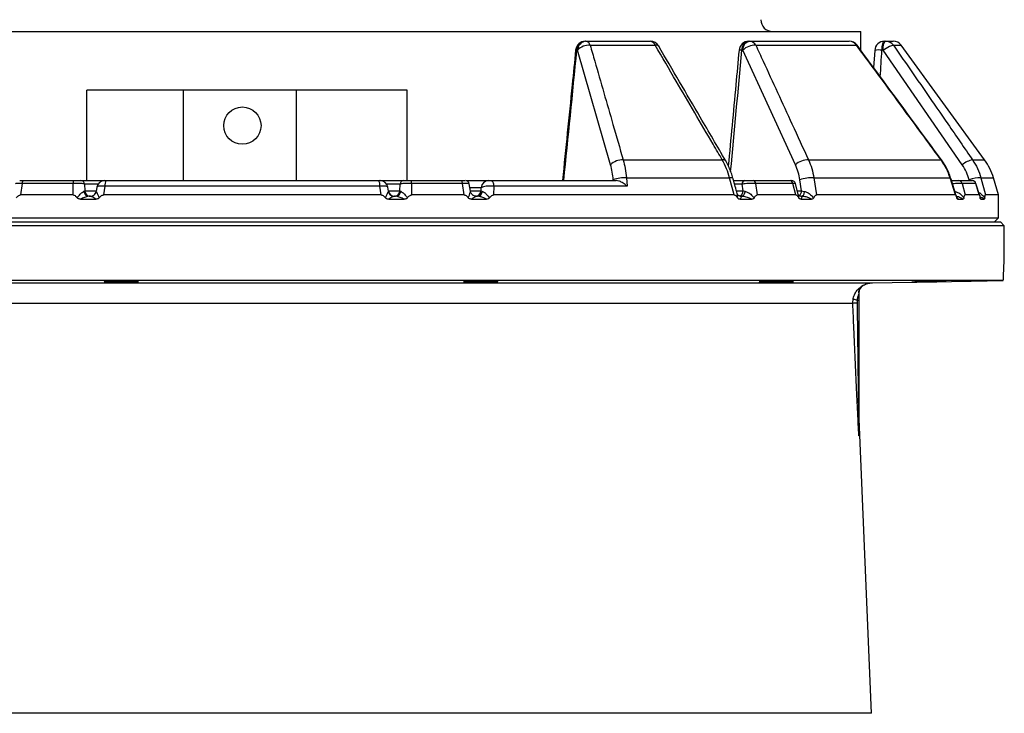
# Model space of a CAD drawing. Header units: millimetres. Extents: x 1225 to 2867, y 133 to 3867.
# Tile 6 of 11: x 1932 to 2434, y 1637 to 1991. Entities that reach past the tile are written whole.
import ezdxf

# ---------------------------------------------------------------- set-up
doc = ezdxf.new("R2010")
doc.units = ezdxf.units.MM

msp = doc.modelspace()

# ---------------------------------------------------------------- linework, layer by layer
at = {"color": 7, "linetype": 'Continuous', "lineweight": 25}
for p, q in [((1730.54, 1985), (2045.54, 1985)), ((2045.54, 1985), (2360.54, 1985)), ((2360.54, 1975.29), (2360.54, 1985)), ((2220.24, 1980), (2220.52, 1980)), ((2220.52, 1980), (2253.23, 1980)), ((2222.66, 1977.94), (2255.76, 1977.94)), ((2303.44, 1980), (2303.85, 1980)), ((2303.85, 1980), (2354.56, 1980)), ((2307, 1977.94), (2358.33, 1977.94)), ((2372.53, 1980), (2373.09, 1980)), ((2373.09, 1980), (2376.99, 1980)), ((2423.48, 1919.52), (2381.03, 1977.94)), ((2216.21, 1975.44), (2215.92, 1975.44)), ((2233.07, 1917.02), (2216.21, 1975.44)), ((2300.32, 1975.44), (2299.92, 1975.44)), ((2327.2, 1917.02), (2300.32, 1975.44)), ((2367.54, 1975.32), (2366.98, 1966.55)), ((2371.8, 1975.44), (2371.25, 1975.44)), ((2412.13, 1917.02), (2371.8, 1975.44)), ((1966.3, 1909), (1966.3, 1955)), ((2015.54, 1955), (1966.3, 1955)), ((2015.54, 1909), (2015.54, 1955)), ((2129.53, 1955), (2015.54, 1955)), ((2072.97, 1955), (2072.97, 1909)), ((2129.53, 1909), (2129.53, 1955)), ((2239.46, 1919.52), (2289.95, 1919.52)), ((2333.81, 1919.52), (2401.34, 1919.52)), ((2241.14, 1910.32), (2241.44, 1906.13)), ((2241.14, 1910.32), (2293.63, 1910.32)), ((2296.02, 1901.65), (2293.63, 1910.32)), ((2336.61, 1910.32), (2337.91, 1901.65)), ((2336.61, 1910.32), (2405.93, 1910.32)), ((2408.65, 1901.65), (2405.93, 1910.32)), ((2421.66, 1910.32), (2423.98, 1901.65)), ((2430.54, 1901.65), (2428, 1910.32)), ((1932.24, 1909), (1933.51, 1909)), ((1933.46, 1907.56), (1932.51, 1901.65)), ((1959.34, 1907.56), (1933.46, 1907.56)), ((1933.54, 1909), (1933.54, 1909)), ((1934.02, 1909), (1959.77, 1909)), ((1959.4, 1901.65), (1959.34, 1907.56)), ((1963.3, 1909), (1975.39, 1909)), ((1965.22, 1907.18), (1965.26, 1903.74)), ((1971.46, 1905.67), (1971.11, 1903.49)), ((1975.53, 1906.13), (1974.8, 1901.65)), ((2115.54, 1906.13), (1975.53, 1906.13)), ((1976.23, 1909), (2114.84, 1909)), ((2114.46, 1909), (2114.46, 1909)), ((2116.27, 1901.65), (2115.54, 1906.13)), ((2115.69, 1909), (2127.77, 1909)), ((2119.92, 1903.53), (2119.58, 1905.64)), ((2125.81, 1903.74), (2125.85, 1907.18)), ((2131.3, 1909), (2157.05, 1909)), ((2131.73, 1907.56), (2131.67, 1901.65)), ((2157.61, 1907.56), (2131.73, 1907.56)), ((2157.53, 1909), (2157.53, 1909)), ((2158.56, 1901.65), (2157.61, 1907.56)), ((2159.25, 1909), (2170.97, 1909)), ((2161.67, 1903.62), (2161.08, 1907.32)), ((2167.11, 1903.74), (2167.12, 1905.35)), ((2172.25, 1909), (2235.84, 1909)), ((2173.53, 1906.13), (2173.5, 1901.65)), ((2241.44, 1906.13), (2173.53, 1906.13)), ((2234.4, 1909), (2234.38, 1909.35)), ((2295.68, 1909), (2301.44, 1909)), ((2300.52, 1903.74), (2300.03, 1907.18)), ((2305.6, 1909), (2324.45, 1909)), ((2306.91, 1907.56), (2307.75, 1901.65)), ((2325.86, 1907.56), (2306.91, 1907.56)), ((2327.44, 1901.65), (2325.86, 1907.56)), ((2328.62, 1901.92), (2327.13, 1907.52)), ((2330.28, 1903.74), (2329.44, 1909.35)), ((2410.22, 1909), (2417.12, 1909)), ((2412.05, 1907.56), (2413.57, 1901.65)), ((2418.99, 1907.56), (2412.05, 1907.56)), ((2420.78, 1901.65), (2418.99, 1907.56)), ((2421, 1901.2), (2419.07, 1907.58)), ((1959.4, 1901.65), (1932.51, 1901.65)), ((1964.86, 1903.57), (1965.26, 1903.74)), ((1967.5, 1901), (1968.2, 1901)), ((1967.98, 1901), (1967.5, 1901)), ((1971.18, 1903.52), (1971.15, 1903.48)), ((2116.27, 1901.65), (1974.8, 1901.65)), ((2119.92, 1903.48), (2119.89, 1903.52)), ((2122.87, 1901), (2122.89, 1901)), ((2122.87, 1901), (2123.57, 1901)), ((2123.57, 1901), (2123.24, 1901)), ((2125.81, 1903.74), (2126.21, 1903.57)), ((2158.56, 1901.65), (2131.67, 1901.65)), ((2164.64, 1901), (2165.32, 1901)), ((2165.32, 1901), (2164.99, 1901)), ((2167.11, 1903.74), (2167.8, 1903.48)), ((2296.02, 1901.65), (2173.5, 1901.65)), ((2299.81, 1901), (2298.92, 1901)), ((2299.27, 1901), (2299.81, 1901)), ((2300.52, 1903.74), (2301.42, 1903.57)), ((2327.44, 1901.65), (2307.75, 1901.65)), ((2329.87, 1901), (2330.35, 1901)), ((2330.28, 1903.74), (2331.68, 1903.48)), ((2408.65, 1901.65), (2337.91, 1901.65)), ((2420.78, 1901.65), (2413.57, 1901.65)), ((2430.54, 1901.65), (2423.98, 1901.65)), ((2430.54, 1890), (2430.54, 1901.65)), ((1963.18, 1899.52), (1970.97, 1899.52)), ((2120.1, 1899.52), (2127.89, 1899.52)), ((2162.26, 1899.52), (2169.81, 1899.52)), ((2298.97, 1899.52), (2304.9, 1899.52)), ((2330.06, 1899.52), (2335.36, 1899.52)), ((2409.93, 1899.52), (2412.42, 1899.52)), ((2421.62, 1899.52), (2423.25, 1899.52)), ((2045.54, 1886), (1657.54, 1886)), ((1659.54, 1888), (2045.54, 1888)), ((1660.54, 1890), (2430.54, 1890)), ((2045.54, 1888), (2431.54, 1888)), ((2433.54, 1886), (2045.54, 1886)), ((2428.54, 1888), (2430.54, 1890)), ((2433.54, 1886), (2431.54, 1888)), ((2433.54, 1869.22), (2433.54, 1886)), ((2432.93, 1858), (1657.54, 1858)), ((2365.09, 1856.73), (2366.39, 1856.84)), ((2359.54, 1852.1), (2359.38, 1851.12)), ((2359.54, 1852.1), (2359.54, 1848)), ((2356.39, 1846.43), (2356.61, 1848.95)), ((2358.6, 1848), (2358.56, 1846.61)), ((2358.6, 1848), (2359.54, 1848)), ((2359.54, 1848), (2359.54, 1779.33)), ((2365.92, 1637.49), (2359.54, 1791.4))]:
    msp.add_line(p, q, dxfattribs=at)
at = {"color": 1, "linetype": 'Continuous', "lineweight": 25}
for p, q in [((2377.08, 1977.94), (2381.03, 1977.94)), ((2417.39, 1919.52), (2423.48, 1919.52)), ((2421.66, 1910.32), (2428, 1910.32)), ((1972.08, 1907.18), (1965.22, 1907.18)), ((2125.85, 1907.18), (2118.99, 1907.18)), ((2167.12, 1905.35), (2161.39, 1905.35)), ((2300.03, 1907.18), (2296.18, 1907.18)), ((2415.75, 1909), (2415.65, 1909.35)), ((1965.26, 1903.74), (1971.15, 1903.74)), ((2119.89, 1903.74), (2125.81, 1903.74)), ((2161.65, 1903.74), (2167.11, 1903.74)), ((2297.12, 1903.74), (2300.52, 1903.74)), ((2328.14, 1903.74), (2330.28, 1903.74)), ((2421.29, 1899.98), (2421.62, 1899.52)), ((1724, 1856.84), (2366.39, 1856.84)), ((2356.39, 1846.43), (1733.81, 1846.43)), ((2365.92, 1637.49), (1725.15, 1637.49))]:
    msp.add_line(p, q, dxfattribs=at)
at = {"color": 7, "linetype": 'Continuous', "lineweight": 25, "flags": 128}
for points in [[(2299.92, 1975.44), (2300.04, 1976.35), (2300.27, 1977.21), (2300.62, 1978), (2301.05, 1978.69), (2301.58, 1979.25), (2302.16, 1979.66), (2302.79, 1979.92), (2303.44, 1980)], [(2300.32, 1975.44), (2300.44, 1976.35), (2300.68, 1977.21), (2301.02, 1978), (2301.46, 1978.69), (2301.98, 1979.25), (2302.57, 1979.66), (2303.2, 1979.92), (2303.85, 1980)], [(2371.25, 1975.44), (2371.29, 1976.35), (2371.37, 1977.21), (2371.5, 1978), (2371.66, 1978.69), (2371.85, 1979.25), (2372.07, 1979.66), (2372.3, 1979.92), (2372.53, 1980)], [(2371.8, 1975.44), (2371.84, 1976.35), (2371.93, 1977.21), (2372.05, 1978), (2372.21, 1978.69), (2372.4, 1979.25), (2372.62, 1979.66), (2372.85, 1979.92), (2373.09, 1980)], [(2371.8, 1975.44), (2372.61, 1976.02), (2373.44, 1976.56), (2374.26, 1977.04), (2375.04, 1977.43), (2375.73, 1977.73), (2376.32, 1977.92), (2376.77, 1977.99), (2377.08, 1977.94)], [(1933.46, 1907.56), (1933.49, 1907.86), (1933.54, 1908.14), (1933.6, 1908.39), (1933.67, 1908.6), (1933.75, 1908.77), (1933.83, 1908.9), (1933.93, 1908.98), (1934.02, 1909)], [(2157.61, 1907.56), (2157.58, 1907.86), (2157.53, 1908.14), (2157.47, 1908.39), (2157.4, 1908.6), (2157.32, 1908.77), (2157.24, 1908.9), (2157.15, 1908.98), (2157.05, 1909)], [(2172.25, 1909), (2172.47, 1908.95), (2172.68, 1908.8), (2172.87, 1908.55), (2173.05, 1908.2), (2173.21, 1907.78), (2173.35, 1907.28), (2173.46, 1906.73), (2173.53, 1906.13)], [(1968.2, 1901), (1968.19, 1901), (1968.19, 1901), (1968.71, 1901.05), (1969.22, 1901.19), (1969.7, 1901.41), (1970.13, 1901.72), (1970.5, 1902.1), (1970.8, 1902.53), (1971.02, 1903.02), (1971.15, 1903.53)], [(2301.42, 1903.57), (2301.35, 1903.05), (2301.24, 1902.56), (2301.07, 1902.12), (2300.87, 1901.73), (2300.64, 1901.42), (2300.38, 1901.19), (2300.09, 1901.05), (2299.81, 1901)], [(2331.68, 1903.48), (2331.62, 1902.97), (2331.52, 1902.5), (2331.39, 1902.07), (2331.22, 1901.7), (2331.03, 1901.4), (2330.81, 1901.18), (2330.58, 1901.05), (2330.35, 1901)], [(2366.39, 1856.84), (2416.64, 1857.72), (2432.93, 1858)]]:
    msp.add_lwpolyline(points, dxfattribs=at)
at = {"color": 1, "linetype": 'Continuous', "lineweight": 25, "flags": 128}
for points in [[(2358.58, 1977.97), (2358.54, 1977.99), (2358.33, 1977.94)], [(2401.56, 1919.54), (2401.53, 1919.56), (2401.34, 1919.52)], [(2295.34, 1910.24), (2295.33, 1910.25), (2295.18, 1910.36), (2294.83, 1910.41), (2294.31, 1910.4), (2293.63, 1910.32)], [(2406.18, 1910.41), (2406.14, 1910.4), (2405.93, 1910.32)]]:
    msp.add_lwpolyline(points, dxfattribs=at)
at = {"color": 7, "linetype": 'Continuous', "lineweight": 25}
msp.add_circle((2045.54, 1937), 9.5, dxfattribs=at)
for centre, radius, start, end in [((2315.54, 1991), 6, 180, 270), ((2220.24, 1975), 5, 90, 174.2578), ((2220.56, 1975.38), 4.63, 93.9469, 179.2858), ((2220.84, 1975.38), 4.63, 93.9469, 179.2857), ((2222, 1970.06), 7.9, 85.2605, 137.1635), ((2220.03, 1977.36), 2.69, 12.478, 79.5538), ((2253.23, 1975), 5, 30.3425, 90), ((2252.88, 1976.99), 3.03, 18.3054, 83.4607), ((2303.44, 1975), 5, 90, 174.7204), ((2306.53, 1969.03), 8.92, 87.0091, 134.1044), ((2303.67, 1976.29), 3.72, 26.4115, 87.2339), ((2354.56, 1975), 5, 36.4176, 90), ((2354.51, 1975.43), 4.57, 33.3106, 89.3739), ((2372.53, 1975), 5, 90, 176.317), ((2373.08, 1975.08), 4.92, 35.546, 89.9017), ((2376.99, 1975), 5, 36, 90), ((2238.86, 1911.63), 7.91, 85.6914, 137.097), ((2333.45, 1910.51), 9.02, 87.6846, 133.8127), ((2418.79, 1909.79), 9.83, 98.1536, 132.6672), ((2399.21, 1901.89), 30, 16.3293, 36), ((2239.62, 1896.86), 13.55, 83.5477, 112.7654), ((2335.08, 1894.64), 15.76, 84.4242, 110.9767), ((2420.97, 1895.55), 14.79, 87.3013, 111.0415), ((1961.11, 1907.82), 1.79, 138.4711, 188.1048), ((1963.27, 1907.04), 1.96, 3.9164, 89.1022), ((1975.44, 1905), 4, 90.0014, 170.7365), ((1979.59, 1906.66), 4.1, 145.1283, 187.4942), ((2111.48, 1906.66), 4.1, 352.5058, 34.8717), ((2115.63, 1905), 4, 9.2519, 90.0001), ((2127.8, 1907.04), 1.96, 90.8978, 176.0836), ((2129.96, 1907.82), 1.79, 351.8952, 41.5289), ((2159.11, 1907), 2, 9.2322, 90.002), ((2171.03, 1905.08), 3.92, 90.8978, 176.0836), ((2301.75, 1907.3), 1.73, 100.4322, 184.2546), ((2305.35, 1907.46), 1.56, 3.8034, 80.8278), ((2324.25, 1907.4), 1.61, 5.8133, 82.819), ((2325.23, 1907), 2, 15.0859, 90.0053), ((2410.19, 1907.07), 1.93, 14.7052, 89.1529), ((2417.1, 1907.04), 1.96, 15.3844, 89.5137), ((2417.19, 1907), 2, 16.9485, 90.0025), ((1967.64, 1903.79), 2.79, 184.5941, 267.11), ((1968.19, 1903.94), 2.94, 183.9157, 269.1041), ((1968.2, 1903.99), 2.99, 269.9979, 297.7214), ((2122.89, 1904), 3, 189.0078, 269.9956), ((2122.87, 1903.99), 2.99, 234.8087, 270.0037), ((2122.88, 1903.94), 2.94, 270.8959, 356.0843), ((2123.43, 1903.79), 2.79, 272.89, 355.4059), ((2164.18, 1903.94), 2.94, 270.8959, 356.0843), ((2165.11, 1903.68), 2.69, 274.3896, 355.691), ((2363.48, 1851.79), 4.15, 126.1589, 189.3097), ((2364.04, 1851.72), 4.5, 118.874, 180), ((2359.22, 1826.2), 20.42, 91.8444, 97.9624), ((2359.36, 1852.15), 4.22, 229.396, 259.6397), ((2361.11, 1779.33), 1.58, 179.993, 186.7808)]:
    msp.add_arc(centre, radius, start, end, dxfattribs=at)
at = {"color": 1, "linetype": 'Continuous', "lineweight": 25}
for centre, radius, start, end in [((2208.38, 1901.38), 74.44, 84.1842, 84.6956), ((2256.33, 1976.36), 1.68, 43.8338, 109.8734), ((2299.11, 1970.18), 5.32, 81.1818, 96.9148), ((2369.71, 1965.38), 10.18, 81.2965, 102.2535), ((2290.47, 1918), 1.61, 42.866, 108.997), ((1968.19, 1904), 3, 297.7175, 350.0252), ((2122.88, 1904), 3, 189.9876, 234.8172), ((2297.77, 1903.61), 2.76, 292.6587, 2.7576), ((2327.14, 1903.76), 3.14, 308.7383, 359.5968)]:
    msp.add_arc(centre, radius, start, end, dxfattribs=at)
at = {"color": 7, "linetype": 'Continuous', "lineweight": 25}
msp.add_ellipse((2303.71, 5316.45), major_axis=(438.73, 5783.36), ratio=0.034827, start_param=4.084988, end_param=4.099133, dxfattribs=at)
at = {"color": 1, "linetype": 'Continuous', "lineweight": 25}
for centre, major_axis, ratio, start_param, end_param in [((2246.44, 4870.78), (342.1, 5516.39), 0.049347, 4.14969, 4.162899), ((2119.07, 4870.78), (125.49, 5516.4), 0.067633, 4.158492, 4.161377)]:
    msp.add_ellipse(centre, major_axis=major_axis, ratio=ratio, start_param=start_param, end_param=end_param, dxfattribs=at)
at = {"color": 7, "linetype": 'Continuous', "lineweight": 25}
for points, knots in [([(2215.26, 1975.5), (2214.67, 1969.61), (2212.44, 1947.44), (2210.2, 1925.27), (2208.55, 1909)], [0, 0, 0, 0, 0.265972, 1, 1, 1, 1]), ([(2222.66, 1977.94), (2223.43, 1975.25), (2227.3, 1961.83), (2232.9, 1942.35), (2237.72, 1925.56), (2239.46, 1919.52)], [0, 0, 0, 0, 0.13798, 0.689906, 1, 1, 1, 1]), ([(2289.95, 1919.52), (2288.39, 1922.2), (2280.57, 1935.58), (2269.18, 1955.06), (2259.34, 1971.85), (2255.76, 1977.94)], [0, 0, 0, 0, 0.137358, 0.686791, 1, 1, 1, 1]), ([(2291.65, 1919.09), (2287.35, 1926.48), (2276, 1945.98), (2264.61, 1965.43), (2257.54, 1977.52)], [0, 0, 0, 0, 0.378721, 1, 1, 1, 1]), ([(2298.46, 1975.46), (2297.92, 1969.57), (2296.1, 1949.92), (2294.27, 1930.27), (2292.99, 1916.52)], [0, 0, 0, 0, 0.299927, 1, 1, 1, 1]), ([(2307, 1977.94), (2308.23, 1975.27), (2314.38, 1961.91), (2323.32, 1942.44), (2331.01, 1925.63), (2333.81, 1919.52)], [0, 0, 0, 0, 0.137358, 0.68679, 1, 1, 1, 1]), ([(2401.34, 1919.52), (2399.37, 1922.2), (2389.54, 1935.58), (2375.21, 1955.06), (2362.83, 1971.85), (2358.33, 1977.94)], [0, 0, 0, 0, 0.137358, 0.686791, 1, 1, 1, 1]), ([(2401.56, 1919.53), (2396.14, 1926.92), (2381.84, 1946.42), (2367.49, 1965.87), (2358.57, 1977.96)], [0, 0, 0, 0, 0.37872, 1, 1, 1, 1]), ([(2377.08, 1977.94), (2378.93, 1975.27), (2388.18, 1961.91), (2401.62, 1942.44), (2413.19, 1925.63), (2417.39, 1919.52)], [0, 0, 0, 0, 0.137358, 0.68679, 1, 1, 1, 1]), ([(2234.38, 1909.35), (2234.25, 1910.69), (2233.99, 1913.41), (2233.38, 1915.8), (2233.07, 1917.02)], [0, 0, 0, 0, 0.492639, 1, 1, 1, 1]), ([(2239.46, 1919.52), (2239.84, 1918.11), (2240.61, 1915.24), (2240.97, 1911.98), (2241.14, 1910.32)], [0, 0, 0, 0, 0.492626, 1, 1, 1, 1]), ([(2293.63, 1910.32), (2293.16, 1911.93), (2292.2, 1915.19), (2290.71, 1918.06), (2289.95, 1919.52)], [0, 0, 0, 0, 0.492648, 1, 1, 1, 1]), ([(2295.33, 1910.24), (2295.07, 1911.13), (2294.52, 1913.01), (2293.4, 1915.74), (2292.43, 1917.8), (2291.77, 1918.86), (2291.63, 1919.08)], [0, 0, 0, 0, 0.285896, 0.598887, 0.915978, 1, 1, 1, 1]), ([(2329.44, 1909.35), (2329.19, 1910.69), (2328.69, 1913.41), (2327.7, 1915.8), (2327.2, 1917.02)], [0, 0, 0, 0, 0.492666, 1, 1, 1, 1]), ([(2333.81, 1919.52), (2334.41, 1918.11), (2335.64, 1915.24), (2336.29, 1911.98), (2336.61, 1910.32)], [0, 0, 0, 0, 0.492659, 1, 1, 1, 1]), ([(2405.93, 1910.32), (2405.36, 1911.93), (2404.21, 1915.19), (2402.31, 1918.06), (2401.34, 1919.52)], [0, 0, 0, 0, 0.492648, 1, 1, 1, 1]), ([(2406.17, 1910.41), (2405.87, 1911.29), (2405.25, 1913.15), (2403.93, 1915.84), (2402.69, 1918.01), (2401.8, 1919.18), (2401.53, 1919.52)], [0, 0, 0, 0, 0.2714922, 0.5708545, 0.8738017, 1, 1, 1, 1]), ([(2415.65, 1909.35), (2415.23, 1910.69), (2414.38, 1913.41), (2412.88, 1915.8), (2412.13, 1917.02)], [0, 0, 0, 0, 0.492667, 1, 1, 1, 1]), ([(2417.39, 1919.52), (2418.29, 1918.11), (2420.1, 1915.24), (2421.14, 1911.98), (2421.66, 1910.32)], [0, 0, 0, 0, 0.492658, 1, 1, 1, 1]), ([(2409.21, 1900.69), (2408.28, 1903.69), (2407.27, 1906.94), (2406.25, 1910.17), (2406.18, 1910.41)], [0, 0, 0, 0, 0.926753, 1, 1, 1, 1]), ([(1932.85, 1909), (1932.9, 1909), (1933.07, 1909), (1933.48, 1909), (1933.84, 1909), (1934.02, 1909)], [0, 0, 0, 0, 0.182302, 0.590956, 1, 1, 1, 1]), ([(1965.22, 1907.18), (1965.02, 1907.24), (1964.6, 1907.36), (1963.32, 1907.5), (1961.76, 1907.58), (1960.37, 1907.59), (1959.59, 1907.57), (1959.34, 1907.56)], [0, 0, 0, 0, 0.228246, 0.45881, 0.68401, 0.901083, 1, 1, 1, 1]), ([(1959.77, 1909), (1959.83, 1909), (1959.93, 1909), (1960.1, 1909), (1960.26, 1909), (1960.43, 1909), (1960.59, 1909), (1960.75, 1909), (1961.05, 1909), (1961.48, 1909), (1961.99, 1909), (1962.45, 1909), (1962.76, 1909), (1962.97, 1909), (1963.11, 1909), (1963.22, 1909), (1963.27, 1909), (1963.3, 1909)], [0, 0, 0, 0, 0.036141, 0.071976, 0.107622, 0.143198, 0.178824, 0.214619, 0.250701, 0.375166, 0.500292, 0.62459, 0.749917, 0.812387, 0.874546, 0.936912, 1, 1, 1, 1]), ([(1975.45, 1909), (1975.44, 1909), (1975.43, 1909), (1975.5, 1909), (1975.67, 1909), (1975.92, 1909), (1976.13, 1909), (1976.23, 1909)], [0, 0, 0, 0, 0.041981, 0.28584, 0.523732, 0.761888, 1, 1, 1, 1]), ([(2114.84, 1909), (2114.92, 1909), (2115.11, 1909), (2115.37, 1909), (2115.56, 1909), (2115.64, 1909), (2115.63, 1909), (2115.62, 1909)], [0, 0, 0, 0, 0.1893507, 0.432484, 0.6865777, 0.9495747, 1, 1, 1, 1]), ([(2131.73, 1907.56), (2131.19, 1907.57), (2130.12, 1907.59), (2128.53, 1907.54), (2127.18, 1907.44), (2126.27, 1907.31), (2125.97, 1907.21), (2125.85, 1907.18)], [0, 0, 0, 0, 0.212747, 0.425181, 0.637261, 0.853834, 1, 1, 1, 1]), ([(2127.77, 1909), (2127.79, 1909), (2127.82, 1909), (2127.87, 1909), (2127.93, 1909), (2128, 1909), (2128.08, 1909), (2128.17, 1909), (2128.34, 1909), (2128.63, 1909), (2129.08, 1909), (2129.6, 1909), (2130.06, 1909), (2130.44, 1909), (2130.73, 1909), (2131.02, 1909), (2131.21, 1909), (2131.3, 1909)], [0, 0, 0, 0, 0.036267, 0.072224, 0.107969, 0.143596, 0.179203, 0.21489, 0.250752, 0.376042, 0.500305, 0.625425, 0.749885, 0.812686, 0.874882, 0.937108, 1, 1, 1, 1]), ([(2157.05, 1909), (2157.23, 1909), (2157.59, 1909), (2158.23, 1909), (2158.55, 1909), (2158.76, 1909)], [0, 0, 0, 0, 0.25345, 0.506662, 1, 1, 1, 1]), ([(2173.53, 1906.13), (2173.01, 1906.16), (2171.96, 1906.22), (2170.34, 1906.16), (2168.9, 1905.99), (2167.72, 1905.72), (2167.33, 1905.47), (2167.12, 1905.35)], [0, 0, 0, 0, 0.198942, 0.398063, 0.59532, 0.7948, 1, 1, 1, 1]), ([(2170.97, 1909), (2171.01, 1909), (2171.09, 1909), (2171.33, 1909), (2171.61, 1909), (2171.94, 1909), (2172.15, 1909), (2172.25, 1909)], [0, 0, 0, 0, 0.209742, 0.410899, 0.607133, 0.803588, 1, 1, 1, 1]), ([(2241.44, 1906.13), (2241.44, 1906.13), (2241.27, 1906.28), (2240.48, 1906.97), (2239.07, 1907.97), (2237.27, 1908.84), (2236.28, 1908.95), (2235.84, 1909)], [0, 0, 0, 0, 0.002139, 0.101291, 0.478038, 0.768379, 1, 1, 1, 1]), ([(2297.51, 1902.31), (2296.84, 1904.76), (2296.12, 1907.4), (2295.39, 1910.05), (2295.34, 1910.24)], [0, 0, 0, 0, 0.926112, 1, 1, 1, 1]), ([(2306.91, 1907.56), (2306.48, 1907.57), (2305.61, 1907.59), (2304.01, 1907.54), (2302.38, 1907.44), (2301, 1907.31), (2300.31, 1907.21), (2300.03, 1907.18)], [0, 0, 0, 0, 0.212748, 0.425183, 0.637262, 0.853834, 1, 1, 1, 1]), ([(2301.44, 1909), (2301.48, 1909), (2301.56, 1909), (2301.69, 1909), (2301.82, 1909), (2301.95, 1909), (2302.09, 1909), (2302.23, 1909), (2302.51, 1909), (2302.92, 1909), (2303.5, 1909), (2304.07, 1909), (2304.54, 1909), (2304.89, 1909), (2305.14, 1909), (2305.38, 1909), (2305.53, 1909), (2305.6, 1909)], [0, 0, 0, 0, 0.036267, 0.072224, 0.107969, 0.143596, 0.179203, 0.21489, 0.250752, 0.376042, 0.500305, 0.625425, 0.749885, 0.812686, 0.874882, 0.937108, 1, 1, 1, 1]), ([(2324.45, 1909), (2324.57, 1909), (2324.81, 1909), (2325.04, 1909), (2325.08, 1909), (2325.08, 1909)], [0, 0, 0, 0, 0.420844, 0.841283, 1, 1, 1, 1]), ([(2406.54, 1909), (2406.59, 1909), (2406.7, 1909), (2406.86, 1909), (2407.03, 1909), (2407.19, 1909), (2407.35, 1909), (2407.52, 1909), (2407.82, 1909), (2408.25, 1909), (2408.79, 1909), (2409.27, 1909), (2409.62, 1909), (2409.85, 1909), (2410, 1909), (2410.12, 1909), (2410.18, 1909), (2410.22, 1909)], [0, 0, 0, 0, 0.036267, 0.072224, 0.107969, 0.143596, 0.179203, 0.21489, 0.250752, 0.376042, 0.500305, 0.625425, 0.749885, 0.812686, 0.874882, 0.937108, 1, 1, 1, 1]), ([(1930.52, 1900.22), (1930.64, 1900.39), (1930.93, 1900.78), (1931.44, 1901.27), (1932, 1901.6), (1932.37, 1901.64), (1932.51, 1901.65)], [0, 0, 0, 0, 0.247064, 0.560266, 0.827291, 1, 1, 1, 1]), ([(1959.4, 1901.65), (1959.6, 1901.63), (1960.05, 1901.57), (1960.78, 1901.06), (1961.19, 1900.54), (1961.44, 1900.22)], [0, 0, 0, 0, 0.231751, 0.535701, 1, 1, 1, 1]), ([(1961.44, 1900.22), (1961.81, 1900.69), (1962.64, 1901.73), (1963.87, 1903.02), (1964.56, 1903.4), (1964.86, 1903.57)], [0, 0, 0, 0, 0.313568, 0.705337, 1, 1, 1, 1]), ([(1967.5, 1901), (1967.09, 1900.95), (1966.13, 1900.82), (1964.55, 1900.18), (1963.51, 1899.68), (1963.18, 1899.52)], [0, 0, 0, 0, 0.337165, 0.784952, 1, 1, 1, 1]), ([(1970.97, 1899.52), (1970.62, 1899.74), (1969.83, 1900.23), (1968.77, 1900.83), (1968.38, 1900.95), (1968.2, 1901)], [0, 0, 0, 0, 0.293533, 0.659828, 1, 1, 1, 1]), ([(1971.15, 1903.48), (1971.21, 1903.32), (1971.33, 1902.99), (1971.9, 1901.78), (1972.41, 1900.76), (1972.69, 1900.2)], [0, 0, 0, 0, 0.298713, 0.620653, 1, 1, 1, 1]), ([(1972.69, 1900.2), (1972.85, 1900.41), (1973.18, 1900.82), (1973.75, 1901.32), (1974.32, 1901.61), (1974.67, 1901.64), (1974.8, 1901.65)], [0, 0, 0, 0, 0.293867, 0.600711, 0.85493, 1, 1, 1, 1]), ([(2116.27, 1901.65), (2116.48, 1901.63), (2116.96, 1901.56), (2117.7, 1901.03), (2118.13, 1900.51), (2118.39, 1900.2)], [0, 0, 0, 0, 0.2338714, 0.5482525, 1, 1, 1, 1]), ([(2118.39, 1900.2), (2118.66, 1900.76), (2119.17, 1901.78), (2119.74, 1902.99), (2119.86, 1903.32), (2119.92, 1903.48)], [0, 0, 0, 0, 0.3793472, 0.7012869, 1, 1, 1, 1]), ([(2122.87, 1901), (2122.69, 1900.95), (2122.3, 1900.83), (2121.24, 1900.23), (2120.45, 1899.74), (2120.1, 1899.52)], [0, 0, 0, 0, 0.340172, 0.706467, 1, 1, 1, 1]), ([(2127.89, 1899.52), (2127.56, 1899.68), (2126.52, 1900.18), (2124.94, 1900.82), (2123.98, 1900.95), (2123.57, 1901)], [0, 0, 0, 0, 0.215048, 0.662835, 1, 1, 1, 1]), ([(2126.21, 1903.57), (2126.51, 1903.4), (2127.2, 1903.02), (2128.43, 1901.73), (2129.26, 1900.69), (2129.64, 1900.22)], [0, 0, 0, 0, 0.294663, 0.686432, 1, 1, 1, 1]), ([(2129.64, 1900.22), (2129.76, 1900.39), (2130.06, 1900.78), (2130.58, 1901.27), (2131.15, 1901.6), (2131.52, 1901.64), (2131.67, 1901.65)], [0, 0, 0, 0, 0.247064, 0.560268, 0.827292, 1, 1, 1, 1]), ([(2158.56, 1901.65), (2158.75, 1901.63), (2159.2, 1901.57), (2159.91, 1901.06), (2160.31, 1900.54), (2160.55, 1900.22)], [0, 0, 0, 0, 0.23175, 0.535702, 1, 1, 1, 1]), ([(2160.55, 1900.22), (2160.75, 1900.69), (2161.2, 1901.73), (2161.67, 1903.02), (2161.68, 1903.4), (2161.68, 1903.57)], [0, 0, 0, 0, 0.31357, 0.705339, 1, 1, 1, 1]), ([(2163.05, 1901.48), (2162.83, 1901.64), (2162.36, 1901.97), (2161.93, 1902.69), (2161.72, 1903.22), (2161.7, 1903.47), (2161.7, 1903.48)], [0, 0, 0, 0, 0.329301, 0.688536, 0.992305, 1, 1, 1, 1]), ([(2164.64, 1901), (2164.51, 1900.95), (2164.21, 1900.82), (2163.23, 1900.18), (2162.49, 1899.68), (2162.26, 1899.52)], [0, 0, 0, 0, 0.337169, 0.784954, 1, 1, 1, 1]), ([(2164.67, 1901.01), (2164.44, 1901.03), (2163.91, 1901.05), (2163.33, 1901.24), (2163.08, 1901.46), (2163.05, 1901.48)], [0, 0, 0, 0, 0.416735, 0.937671, 1, 1, 1, 1]), ([(2169.81, 1899.52), (2169.35, 1899.74), (2168.31, 1900.23), (2166.71, 1900.83), (2165.77, 1900.95), (2165.32, 1901)], [0, 0, 0, 0, 0.293533, 0.65983, 1, 1, 1, 1]), ([(2167.8, 1903.48), (2168.14, 1903.32), (2168.86, 1902.99), (2170.14, 1901.78), (2171, 1900.76), (2171.47, 1900.2)], [0, 0, 0, 0, 0.298714, 0.620651, 1, 1, 1, 1]), ([(2171.47, 1900.2), (2171.62, 1900.41), (2171.94, 1900.82), (2172.5, 1901.32), (2173.04, 1901.61), (2173.38, 1901.64), (2173.5, 1901.65)], [0, 0, 0, 0, 0.293867, 0.600712, 0.854929, 1, 1, 1, 1]), ([(2296.02, 1901.65), (2296.18, 1901.63), (2296.55, 1901.56), (2297.12, 1901.03), (2297.45, 1900.51), (2297.65, 1900.2)], [0, 0, 0, 0, 0.233872, 0.548254, 1, 1, 1, 1]), ([(2299.24, 1901.01), (2299.14, 1901.01), (2298.89, 1901.02), (2298.27, 1901.28), (2297.73, 1901.8), (2297.53, 1902.24), (2297.51, 1902.32), (2297.51, 1902.33)], [0, 0, 0, 0, 0.166121, 0.425614, 0.714599, 0.970045, 1, 1, 1, 1]), ([(2299.27, 1901), (2299.4, 1900.95), (2299.67, 1900.83), (2299.43, 1900.23), (2299.11, 1899.74), (2298.97, 1899.52)], [0, 0, 0, 0, 0.340166, 0.706468, 1, 1, 1, 1]), ([(2304.9, 1899.52), (2304.56, 1899.68), (2303.5, 1900.18), (2301.75, 1900.82), (2300.39, 1900.95), (2299.81, 1901)], [0, 0, 0, 0, 0.215049, 0.662837, 1, 1, 1, 1]), ([(2301.42, 1903.57), (2301.93, 1903.4), (2303.13, 1903.02), (2304.77, 1901.73), (2305.77, 1900.69), (2306.22, 1900.22)], [0, 0, 0, 0, 0.294659, 0.686429, 1, 1, 1, 1]), ([(2306.22, 1900.22), (2306.32, 1900.39), (2306.54, 1900.78), (2306.93, 1901.27), (2307.36, 1901.6), (2307.64, 1901.64), (2307.75, 1901.65)], [0, 0, 0, 0, 0.2470619, 0.5602636, 0.8272865, 1, 1, 1, 1]), ([(2327.44, 1901.65), (2327.57, 1901.63), (2327.89, 1901.57), (2328.4, 1901.06), (2328.68, 1900.54), (2328.85, 1900.22)], [0, 0, 0, 0, 0.23176, 0.535702, 1, 1, 1, 1]), ([(2329.82, 1901.01), (2329.79, 1901.01), (2329.7, 1901.01), (2329.28, 1901.15), (2328.83, 1901.54), (2328.66, 1901.88), (2328.66, 1901.91), (2328.65, 1901.92)], [0, 0, 0, 0, 0.120563, 0.354649, 0.6467, 0.902184, 1, 1, 1, 1]), ([(2329.87, 1901), (2330.06, 1900.95), (2330.5, 1900.82), (2330.37, 1900.18), (2330.14, 1899.68), (2330.06, 1899.52)], [0, 0, 0, 0, 0.337163, 0.784951, 1, 1, 1, 1]), ([(2335.36, 1899.52), (2334.91, 1899.74), (2333.89, 1900.23), (2332.18, 1900.83), (2330.94, 1900.95), (2330.35, 1901)], [0, 0, 0, 0, 0.293532, 0.659834, 1, 1, 1, 1]), ([(2331.68, 1903.48), (2332.22, 1903.32), (2333.34, 1902.99), (2334.99, 1901.78), (2335.98, 1900.76), (2336.51, 1900.2)], [0, 0, 0, 0, 0.298712, 0.62065, 1, 1, 1, 1]), ([(2336.51, 1900.2), (2336.61, 1900.4), (2336.83, 1900.82), (2337.21, 1901.32), (2337.59, 1901.61), (2337.83, 1901.64), (2337.91, 1901.65)], [0, 0, 0, 0, 0.289366, 0.597332, 0.852863, 1, 1, 1, 1]), ([(2408.06, 1903.57), (2408.65, 1903.4), (2410.03, 1903.02), (2411.65, 1901.73), (2412.55, 1900.69), (2412.95, 1900.22)], [0, 0, 0, 0, 0.294661, 0.68643, 1, 1, 1, 1]), ([(2408.65, 1901.65), (2408.72, 1901.63), (2408.88, 1901.56), (2409.13, 1901.03), (2409.27, 1900.51), (2409.36, 1900.2)], [0, 0, 0, 0, 0.23387, 0.548253, 1, 1, 1, 1]), ([(2412.95, 1900.22), (2412.99, 1900.39), (2413.08, 1900.78), (2413.24, 1901.27), (2413.41, 1901.6), (2413.53, 1901.64), (2413.57, 1901.65)], [0, 0, 0, 0, 0.247064, 0.560266, 0.827291, 1, 1, 1, 1]), ([(2420.78, 1901.65), (2420.82, 1901.63), (2420.93, 1901.57), (2421.09, 1901.06), (2421.18, 1900.54), (2421.24, 1900.22)], [0, 0, 0, 0, 0.231751, 0.535701, 1, 1, 1, 1]), ([(2423.58, 1900.2), (2423.61, 1900.4), (2423.67, 1900.82), (2423.78, 1901.32), (2423.89, 1901.61), (2423.96, 1901.64), (2423.98, 1901.65)], [0, 0, 0, 0, 0.2893674, 0.5973342, 0.8528698, 1, 1, 1, 1]), ([(1963.18, 1899.52), (1962.91, 1899.53), (1962.45, 1899.56), (1961.82, 1899.8), (1961.56, 1900.08), (1961.44, 1900.22)], [0, 0, 0, 0, 0.412167, 0.721431, 1, 1, 1, 1]), ([(1972.69, 1900.2), (1972.57, 1900.08), (1972.33, 1899.82), (1971.73, 1899.56), (1971.27, 1899.54), (1970.97, 1899.52)], [0, 0, 0, 0, 0.266229, 0.531202, 1, 1, 1, 1]), ([(2120.1, 1899.52), (2119.84, 1899.53), (2119.38, 1899.56), (2118.77, 1899.79), (2118.51, 1900.07), (2118.39, 1900.2)], [0, 0, 0, 0, 0.411337, 0.7281, 1, 1, 1, 1]), ([(2129.64, 1900.22), (2129.52, 1900.09), (2129.3, 1899.84), (2128.69, 1899.57), (2128.21, 1899.54), (2127.89, 1899.52)], [0, 0, 0, 0, 0.256498, 0.511802, 1, 1, 1, 1]), ([(2162.26, 1899.52), (2162, 1899.53), (2161.54, 1899.56), (2160.93, 1899.8), (2160.68, 1900.08), (2160.55, 1900.22)], [0, 0, 0, 0, 0.41217, 0.7214304, 1, 1, 1, 1]), ([(2171.47, 1900.2), (2171.36, 1900.08), (2171.13, 1899.82), (2170.55, 1899.56), (2170.1, 1899.54), (2169.81, 1899.52)], [0, 0, 0, 0, 0.2662301, 0.5312031, 1, 1, 1, 1]), ([(2298.97, 1899.52), (2298.77, 1899.53), (2298.41, 1899.56), (2297.94, 1899.79), (2297.74, 1900.07), (2297.65, 1900.2)], [0, 0, 0, 0, 0.4113315, 0.7281021, 1, 1, 1, 1]), ([(2306.22, 1900.22), (2306.13, 1900.09), (2305.97, 1899.84), (2305.51, 1899.57), (2305.14, 1899.54), (2304.9, 1899.52)], [0, 0, 0, 0, 0.256502, 0.511807, 1, 1, 1, 1]), ([(2330.06, 1899.52), (2329.88, 1899.53), (2329.55, 1899.56), (2329.12, 1899.8), (2328.94, 1900.08), (2328.85, 1900.22)], [0, 0, 0, 0, 0.41217, 0.721425, 1, 1, 1, 1]), ([(2336.51, 1900.2), (2336.43, 1900.08), (2336.27, 1899.82), (2335.87, 1899.56), (2335.56, 1899.54), (2335.36, 1899.52)], [0, 0, 0, 0, 0.266223, 0.531199, 1, 1, 1, 1]), ([(2409.93, 1899.52), (2409.84, 1899.53), (2409.69, 1899.56), (2409.48, 1899.79), (2409.4, 1900.07), (2409.36, 1900.2)], [0, 0, 0, 0, 0.411337, 0.728097, 1, 1, 1, 1]), ([(2412.95, 1900.22), (2412.92, 1900.09), (2412.85, 1899.84), (2412.66, 1899.57), (2412.51, 1899.54), (2412.42, 1899.52)], [0, 0, 0, 0, 0.256497, 0.511803, 1, 1, 1, 1]), ([(2421.62, 1899.52), (2421.57, 1899.53), (2421.46, 1899.56), (2421.32, 1899.8), (2421.27, 1900.08), (2421.24, 1900.22)], [0, 0, 0, 0, 0.412167, 0.721431, 1, 1, 1, 1]), ([(2423.58, 1900.2), (2423.56, 1900.08), (2423.51, 1899.82), (2423.4, 1899.56), (2423.3, 1899.54), (2423.25, 1899.52)], [0, 0, 0, 0, 0.266229, 0.531202, 1, 1, 1, 1]), ([(2433.14, 1860.15), (2433.18, 1861.37), (2433.26, 1863.52), (2433.36, 1865.93), (2433.45, 1867.64), (2433.51, 1868.76), (2433.54, 1869.3), (2433.53, 1869.24), (2433.53, 1869.22)], [0, 0, 0, 0, 0.227315, 0.400001, 0.577702, 0.750286, 0.927892, 1, 1, 1, 1]), ([(2432.93, 1858), (2432.97, 1858.06), (2433.03, 1858.17), (2433.1, 1858.98), (2433.13, 1859.78), (2433.14, 1860.15)], [0, 0, 0, 0, 0.350196, 0.700387, 1, 1, 1, 1]), ([(1981.62, 1857.29), (1980.7, 1857.3), (1978.85, 1857.31), (1976.71, 1857.36), (1975.36, 1857.41), (1974.98, 1857.46), (1975.6, 1857.51), (1977.16, 1857.55), (1979.48, 1857.57), (1982.29, 1857.58), (1985.28, 1857.57), (1988.12, 1857.55), (1990.48, 1857.51), (1992.1, 1857.46), (1992.79, 1857.41), (1992.48, 1857.36), (1991.2, 1857.32), (1989.09, 1857.29), (1986.41, 1857.27), (1983.79, 1857.27), (1982.23, 1857.28), (1981.62, 1857.29)], [0, 0, 0, 0, 0.053687, 0.107373, 0.161066, 0.214765, 0.268466, 0.322163, 0.375853, 0.429536, 0.483214, 0.536891, 0.590573, 0.644263, 0.69796, 0.75166, 0.805359, 0.859053, 0.912738, 0.966416, 1, 1, 1, 1]), ([(2160.76, 1857.29), (2160.14, 1857.3), (2158.88, 1857.31), (2158.1, 1857.36), (2158.26, 1857.41), (2159.42, 1857.46), (2161.42, 1857.51), (2164.05, 1857.55), (2167, 1857.57), (2169.95, 1857.58), (2172.56, 1857.57), (2174.54, 1857.55), (2175.66, 1857.51), (2175.8, 1857.46), (2174.95, 1857.41), (2173.19, 1857.36), (2170.73, 1857.32), (2167.84, 1857.29), (2164.86, 1857.27), (2162.42, 1857.27), (2161.23, 1857.28), (2160.76, 1857.29)], [0, 0, 0, 0, 0.053687, 0.107373, 0.161066, 0.214765, 0.268466, 0.322163, 0.375853, 0.429536, 0.483214, 0.536891, 0.590573, 0.644263, 0.697959, 0.75166, 0.805359, 0.859053, 0.912738, 0.966416, 1, 1, 1, 1]), ([(2309.03, 1857.29), (2308.87, 1857.3), (2308.55, 1857.31), (2309.33, 1857.36), (2310.96, 1857.41), (2313.34, 1857.46), (2316.19, 1857.51), (2319.18, 1857.55), (2321.98, 1857.57), (2324.28, 1857.58), (2325.81, 1857.57), (2326.4, 1857.55), (2325.98, 1857.51), (2324.61, 1857.46), (2322.43, 1857.41), (2319.69, 1857.36), (2316.71, 1857.32), (2313.81, 1857.29), (2311.34, 1857.27), (2309.73, 1857.27), (2309.23, 1857.28), (2309.03, 1857.29)], [0, 0, 0, 0, 0.0536869, 0.1073735, 0.1610661, 0.2147654, 0.268466, 0.322163, 0.3758535, 0.4295359, 0.4832138, 0.5368912, 0.5905733, 0.6442628, 0.6979595, 0.7516598, 0.8053596, 0.8590526, 0.9127378, 0.9664161, 1, 1, 1, 1]), ([(2356.61, 1848.95), (2356.85, 1849.74), (2357.31, 1851.27), (2358.58, 1853.1), (2359.93, 1854.41), (2360.68, 1854.91), (2361.03, 1855.14)], [0, 0, 0, 0, 0.288815, 0.555034, 0.795423, 1, 1, 1, 1]), ([(2359.54, 1852.12), (2359.54, 1852.15), (2359.5, 1852.5), (2359.67, 1853.21), (2360.04, 1854.11), (2360.57, 1854.78), (2360.93, 1855.04), (2361.08, 1855.15)], [0, 0, 0, 0, 0.019196, 0.286081, 0.564058, 0.823599, 1, 1, 1, 1]), ([(2361.03, 1855.14), (2361.29, 1855.32), (2361.58, 1855.5), (2362.2, 1855.84), (2362.53, 1856), (2363.23, 1856.28), (2363.59, 1856.4), (2364.33, 1856.6), (2364.71, 1856.68), (2365.09, 1856.73)], [0, 0, 0, 0, 0.25, 0.25, 0.5, 0.5, 0.75, 0.75, 1, 1, 1, 1]), ([(2386.69, 1857.29), (2387.04, 1857.3), (2387.74, 1857.31), (2389.87, 1857.36), (2392.53, 1857.41), (2395.51, 1857.46), (2398.43, 1857.51), (2400.99, 1857.55), (2402.89, 1857.57), (2403.91, 1857.58), (2403.95, 1857.57), (2402.99, 1857.55), (2401.15, 1857.51), (2398.63, 1857.46), (2395.72, 1857.41), (2392.74, 1857.36), (2390.03, 1857.32), (2387.9, 1857.29), (2386.6, 1857.27), (2386.25, 1857.27), (2386.57, 1857.28), (2386.69, 1857.29)], [0, 0, 0, 0, 0.053687, 0.107373, 0.161066, 0.214765, 0.268466, 0.322163, 0.375853, 0.429536, 0.483214, 0.536891, 0.590573, 0.644263, 0.69796, 0.75166, 0.805359, 0.859053, 0.912738, 0.966416, 1, 1, 1, 1]), ([(2359.38, 1851.12), (2359.32, 1850.97), (2359.18, 1850.63), (2358.94, 1849.93), (2358.72, 1849.04), (2358.64, 1848.36), (2358.6, 1848)], [0, 0, 0, 0, 0.190437, 0.419348, 0.688456, 1, 1, 1, 1]), ([(2359.55, 1779.15), (2359.55, 1779.09), (2359.55, 1779), (2359.54, 1778.92), (2359.54, 1778.89), (2359.53, 1778.9), (2359.52, 1778.96), (2359.51, 1779.07), (2359.49, 1779.32), (2359.45, 1779.88), (2359.37, 1781.22), (2359.21, 1784.34), (2358.85, 1791.61), (2358.31, 1803.2), (2357.64, 1818), (2356.99, 1832.62), (2356.58, 1842.1), (2356.39, 1846.43)], [0, 0, 0, 0, 0.00288, 0.00499, 0.006357, 0.007908, 0.009448, 0.012175, 0.014894, 0.022878, 0.038845, 0.075874, 0.161724, 0.359382, 0.584919, 0.810464, 1, 1, 1, 1]), ([(2358.56, 1846.61), (2358.58, 1845.28), (2358.67, 1838.62), (2358.8, 1829.31), (2358.93, 1818.69), (2359.02, 1810.77), (2359.11, 1802.84), (2359.21, 1794.93), (2359.34, 1787.06), (2359.46, 1781.83), (2359.53, 1779.2), (2359.53, 1779.12), (2359.53, 1779.1), (2359.53, 1779.08), (2359.53, 1779.08), (2359.53, 1779.08), (2359.53, 1779.08), (2359.53, 1779.09), (2359.53, 1779.13), (2359.54, 1779.21), (2359.54, 1779.29), (2359.54, 1779.33)], [0, 0, 0, 0, 0.05882, 0.294103, 0.410432, 0.527275, 0.644086, 0.760375, 0.876009, 0.991528, 0.994251, 0.994749, 0.995261, 0.99545, 0.995641, 0.995773, 0.995906, 0.996103, 0.996485, 0.997907, 1, 1, 1, 1]), ([(2359.54, 1791.4), (2359.54, 1791.4), (2359.54, 1791.47), (2359.54, 1791.23), (2359.54, 1790.68), (2359.54, 1789.57), (2359.54, 1787.76), (2359.54, 1785.19), (2359.54, 1782.29), (2359.55, 1780.2), (2359.55, 1779.15)], [0, 0, 0, 0, 0.002659, 0.104743, 0.203905, 0.305337, 0.474716, 0.648575, 0.823635, 1, 1, 1, 1])]:
    msp.add_open_spline(points, degree=3, knots=knots, dxfattribs=at)
at = {"color": 1, "linetype": 'Continuous', "lineweight": 25}
for points, knots in [([(1933.46, 1907.56), (1932.96, 1907.57), (1931.96, 1907.59), (1930.83, 1907.54), (1930.11, 1907.45), (1930.05, 1907.36), (1930.02, 1907.32)], [0, 0, 0, 0, 0.260513, 0.520645, 0.780336, 1, 1, 1, 1]), ([(1975.53, 1906.13), (1975.02, 1906.16), (1973.99, 1906.22), (1972.71, 1906.16), (1971.87, 1905.99), (1971.47, 1905.81), (1971.52, 1905.68), (1971.52, 1905.66)], [0, 0, 0, 0, 0.243274, 0.486768, 0.727982, 0.971915, 1, 1, 1, 1]), ([(2119.53, 1905.64), (2119.54, 1905.66), (2119.61, 1905.81), (2119.14, 1906.02), (2118.17, 1906.18), (2116.89, 1906.22), (2115.95, 1906.15), (2115.54, 1906.13)], [0, 0, 0, 0, 0.054889, 0.313219, 0.566384, 0.810353, 1, 1, 1, 1]), ([(2161.04, 1907.31), (2161.05, 1907.32), (2161.13, 1907.4), (2160.69, 1907.5), (2159.73, 1907.58), (2158.6, 1907.59), (2157.85, 1907.57), (2157.61, 1907.56)], [0, 0, 0, 0, 0.065073, 0.344384, 0.617198, 0.880168, 1, 1, 1, 1]), ([(2327.1, 1907.51), (2327.09, 1907.53), (2327.07, 1907.58), (2326.52, 1907.59), (2326.01, 1907.57), (2325.86, 1907.56)], [0, 0, 0, 0, 0.339913, 0.793368, 1, 1, 1, 1]), ([(2412.05, 1907.56), (2411.84, 1907.57), (2411.42, 1907.59), (2410.22, 1907.54), (2408.76, 1907.45), (2407.69, 1907.35), (2407.15, 1907.29)], [0, 0, 0, 0, 0.250705, 0.501044, 0.750959, 1, 1, 1, 1]), ([(2419.06, 1907.58), (2419.07, 1907.58), (2419.12, 1907.58), (2419.04, 1907.57), (2418.99, 1907.56)], [0, 0, 0, 0, 0.30772, 1, 1, 1, 1]), ([(2297.65, 1900.2), (2297.68, 1900.78), (2297.72, 1901.57), (2297.52, 1902.14), (2297.47, 1902.3)], [0, 0, 0, 0, 0.724276, 1, 1, 1, 1]), ([(2328.85, 1900.22), (2328.85, 1900.71), (2328.85, 1901.34), (2328.64, 1901.81), (2328.6, 1901.92)], [0, 0, 0, 0, 0.772048, 1, 1, 1, 1]), ([(2412.42, 1899.52), (2412.16, 1899.68), (2411.35, 1900.17), (2410.28, 1900.7), (2409.33, 1900.81), (2409.17, 1900.83)], [0, 0, 0, 0, 0.283933, 0.87516, 1, 1, 1, 1]), ([(2409.3, 1900.38), (2409.4, 1900.31), (2409.72, 1900.08), (2409.84, 1899.75), (2409.93, 1899.52)], [0, 0, 0, 0, 0.314554, 1, 1, 1, 1]), ([(2420.47, 1902.95), (2420.51, 1902.93), (2421.17, 1902.72), (2422.27, 1901.75), (2423.12, 1900.74), (2423.58, 1900.2)], [0, 0, 0, 0, 0.032376, 0.476583, 1, 1, 1, 1]), ([(2423.25, 1899.52), (2422.93, 1899.74), (2422.34, 1900.17), (2421.54, 1900.46), (2421.16, 1900.6)], [0, 0, 0, 0, 0.5260847, 1, 1, 1, 1])]:
    msp.add_open_spline(points, degree=3, knots=knots, dxfattribs=at)

doc.saveas('drawing.dxf')
